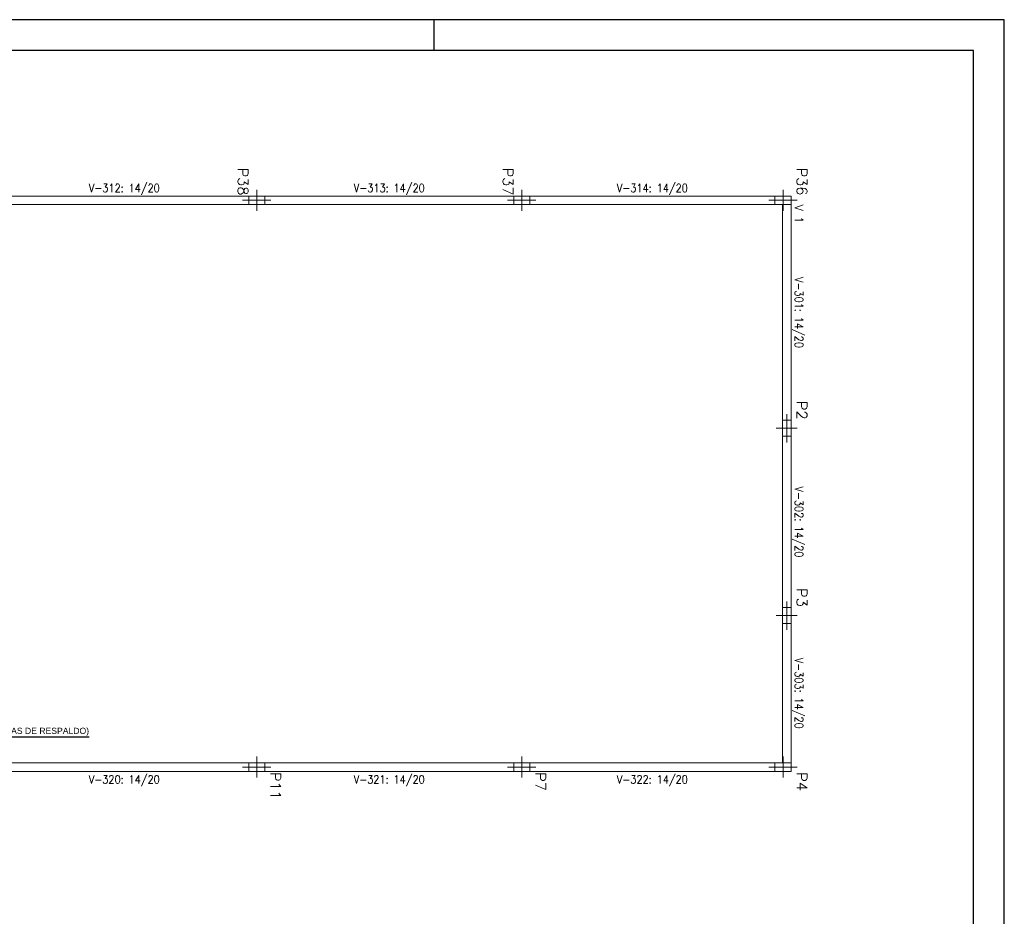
# Model space of a CAD drawing. Header units: millimetres. Extents: x -80 to 444, y 0 to 170.
# Tile 133 of 133: x 412 to 444, y 30 to 59. Entities that reach past the tile are written whole.
import ezdxf
from ezdxf.enums import TextEntityAlignment as Align

# ---------------------------------------------------------------- set-up
doc = ezdxf.new("R2010")
doc.units = ezdxf.units.MM
for name, color, linetype, lineweight in [('PILAR_EIXOS', 1, 'Continuous', 0), ('PILAR_REF', 3, 'Continuous', 15), ('PILAR_RET', 2, 'Continuous', 9), ('VIG_DIM_VIGAS', 3, 'Continuous', 15), ('VIG_FACES', 5, 'Continuous', 9), ('VIG_REF_VIGAS', 3, 'Continuous', 0)]:
    doc.layers.add(name, color=color, linetype=linetype, lineweight=lineweight)
doc.styles.add('CYPETXT', font='romans', dxfattribs={"height": 0.2})
doc.styles.get("Standard").update_dxf_attribs({"font": 'arial.ttf'})

# ---------------------------------------------------------------- blocks, each defined once
blk = doc.blocks.new('EIXOS_DO_PILAR')
at = {"layer": 'PILAR_EIXOS'}
for p, q in [((0, -0.5), (0, 0.5)), ((-0.5, 0), (0.5, 0))]:
    blk.add_line(p, q, dxfattribs=at)

msp = doc.modelspace()

# ---------------------------------------------------------------- linework, layer by layer
at = {"color": 1}
msp.add_line((425.6, 58.4), (425.6, 59.4), dxfattribs=at)
at = {"color": 2}
msp.add_line((408.9355, 36.1149), (414.3943, 36.1149), dxfattribs=at)
msp.add_lwpolyline([(360, 59.4), (360, 0), (444.1, 0), (444.1, 59.4)], close=True, dxfattribs=at)
at = {"color": 6}
msp.add_lwpolyline([(362.5, 58.4), (362.5, 1), (443.1, 1), (443.1, 58.4)], close=True, dxfattribs=at)
at = {"layer": 'PILAR_RET'}
for points in [[(419.5773, 53.6765), (419.5773, 53.3965), (420.0973, 53.3965), (420.0973, 53.6765), (419.5773, 53.6765)], [(428.1773, 53.6765), (428.1773, 53.3965), (428.6973, 53.3965), (428.6973, 53.6765), (428.1773, 53.6765)], [(436.6573, 53.6765), (436.6573, 53.3965), (437.1773, 53.3965), (437.1773, 53.6765), (436.6573, 53.6765)], [(436.8973, 46.3965), (436.8973, 45.8765), (437.1773, 45.8765), (437.1773, 46.3965), (436.8973, 46.3965)], [(436.8973, 40.3165), (436.8973, 39.7965), (437.1773, 39.7965), (437.1773, 40.3165), (436.8973, 40.3165)], [(419.5773, 35.2765), (419.5773, 34.9965), (420.0973, 34.9965), (420.0973, 35.2765), (419.5773, 35.2765)], [(428.1773, 35.2765), (428.1773, 34.9965), (428.6973, 34.9965), (428.6973, 35.2765), (428.1773, 35.2765)], [(436.6573, 35.2765), (436.6573, 34.9965), (437.1773, 34.9965), (437.1773, 35.2765), (436.6573, 35.2765)]]:
    msp.add_lwpolyline(points, close=True, dxfattribs=at)
at = {"layer": 'VIG_FACES'}
for p, q in [((411.4973, 53.6765), (419.5773, 53.6765)), ((411.4973, 53.3965), (419.5773, 53.3965)), ((420.0973, 53.6765), (428.1773, 53.6765)), ((420.0973, 53.3965), (428.1773, 53.3965)), ((428.6973, 53.6765), (436.6573, 53.6765)), ((428.6973, 53.3965), (436.6573, 53.3965)), ((436.8973, 53.3965), (436.8973, 46.3965)), ((437.1773, 53.3965), (437.1773, 46.3965)), ((436.8973, 45.8765), (436.8973, 40.3165)), ((437.1773, 45.8765), (437.1773, 40.3165)), ((436.8973, 39.7965), (436.8973, 35.2765)), ((437.1773, 39.7965), (437.1773, 35.2765)), ((411.4973, 35.2765), (419.5773, 35.2765)), ((420.0973, 35.2765), (428.1773, 35.2765)), ((428.6973, 35.2765), (436.6573, 35.2765)), ((411.4973, 34.9965), (419.5773, 34.9965)), ((420.0973, 34.9965), (428.1773, 34.9965)), ((428.6973, 34.9965), (436.6573, 34.9965))]:
    msp.add_line(p, q, dxfattribs=at)

# ---------------------------------------------------------------- block references
at = {"layer": 'PILAR_EIXOS', "zscale": 2, "rotation": 270}
for p, xscale, yscale in [((419.8373, 53.5365), 0.68, 0.92), ((428.4373, 53.5365), 0.68, 0.92), ((436.9173, 53.5365), 0.68, 0.92), ((437.0373, 46.1365), 0.92, 0.68), ((437.0373, 40.0565), 0.92, 0.68), ((419.8373, 35.1365), 0.68, 0.92), ((428.4373, 35.1365), 0.68, 0.92), ((436.9173, 35.1365), 0.68, 0.92)]:
    msp.add_blockref('EIXOS_DO_PILAR', p, dxfattribs=dict(at, xscale=xscale, yscale=yscale))

# ---------------------------------------------------------------- texts
at = {"color": 2}
msp.add_text('+4.70 (TOPO VIGAS DE RESPALDO)', height=0.2, dxfattribs=at).set_placement((409.6355, 36.2149))
at = {"layer": 'PILAR_REF', "style": 'CYPETXT'}
for s, width, p, p2 in [('P38', 0.972155, (419.224, 54.5915), (419.224, 53.6965)), ('P37', 0.972155, (427.824, 54.5915), (427.824, 53.6965)), ('P36', 0.972155, (437.364, 54.5915), (437.364, 53.6965)), ('P2', 1.019605, (437.364, 47.0315), (437.364, 46.4165)), ('P3', 1.019605, (437.364, 40.9515), (437.364, 40.3365)), ('P11', 1.084327, (420.284, 34.9765), (420.284, 34.0815)), ('P7', 1.019605, (428.884, 34.9765), (428.884, 34.3615)), ('P4', 0.993462, (437.364, 34.9765), (437.364, 34.3615))]:
    msp.add_text(s, height=0.33333, rotation=270, dxfattribs=dict(at, width=width)).set_placement(p, p2, align=Align.FIT)
at = {"layer": 'VIG_DIM_VIGAS', "style": 'CYPETXT', "width": 0.775385}
for s, p, p2 in [('V-312: 14/20', (414.3853, 53.8032), (416.6893, 53.8032)), ('V-313: 14/20', (422.9853, 53.8032), (425.2893, 53.8032)), ('V-314: 14/20', (431.5253, 53.8032), (433.8293, 53.8032)), ('V-320: 14/20', (414.3853, 34.6032), (416.6893, 34.6032)), ('V-321: 14/20', (422.9853, 34.6032), (425.2893, 34.6032)), ('V-322: 14/20', (431.5253, 34.6032), (433.8293, 34.6032))]:
    msp.add_text(s, height=0.266667, dxfattribs=at).set_placement(p, p2, align=Align.FIT)
for s, p, p2 in [('V-301: 14/20', (437.304, 51.0485), (437.304, 48.7445)), ('V-302: 14/20', (437.304, 44.2485), (437.304, 41.9445)), ('V-303: 14/20', (437.304, 38.6885), (437.304, 36.3845))]:
    msp.add_text(s, height=0.266667, rotation=270, dxfattribs=at).set_placement(p, p2, align=Align.FIT)
at = {"layer": 'VIG_REF_VIGAS', "style": 'CYPETXT', "width": 0.9513}
msp.add_text('V 1', height=0.26667, rotation=270, dxfattribs=at).set_placement((437.304, 53.3965), (437.304, 52.7925), align=Align.FIT)

doc.saveas('drawing.dxf')
